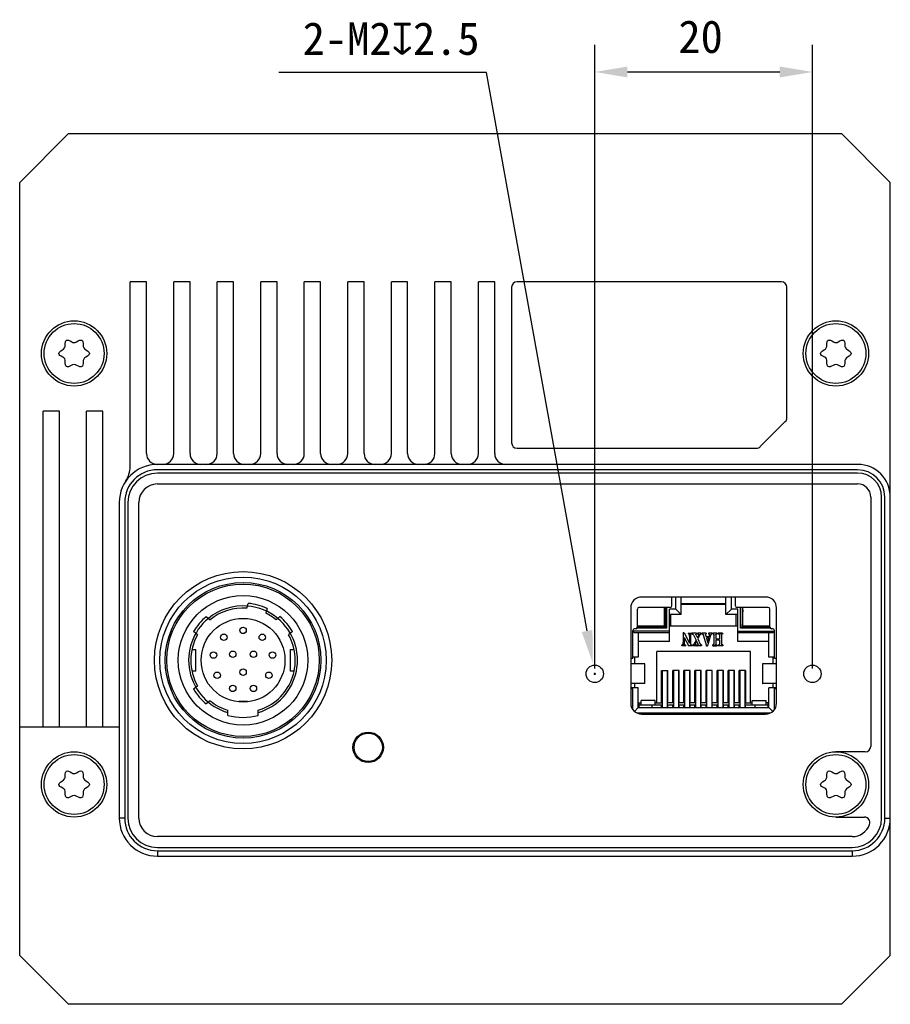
# Model space of a CAD drawing. Header units: millimetres. Extents: x 0 to 420, y 0 to 297.
# Tile 4 of 6: x 279 to 359, y 148 to 238. Entities that reach past the tile are written whole.
import ezdxf

# ---------------------------------------------------------------- set-up
doc = ezdxf.new("R2010")
doc.units = ezdxf.units.MM
doc.header["$LTSCALE"] = 23.1
doc.header["$PDMODE"] = 3
doc.header["$PDSIZE"] = 8
doc.layers.get('0').update_dxf_attribs({"linetype": 'CONTINUOUS'})
doc.layers.get('Defpoints').update_dxf_attribs({"linetype": 'CONTINUOUS'})
doc.layers.add('00_COMPONENTS', color=7, linetype='CONTINUOUS')
doc.layers.add('51__DRAFT_DIMS', color=7, linetype='CONTINUOUS')
doc.styles.get("Standard").update_dxf_attribs({"font": 'simfang.ttf'})
doc.dimstyles.new('DIMSTYLE_2', dxfattribs={"dimtxt": 3, "dimasz": 3, "dimexe": 2.5, "dimexo": 0.5, "dimtad": 1, "dimdsep": 46, "dimtxsty": 'Standard', "dimblk": '_FILLED', "dimblk1": '_FILLED', "dimblk2": '_FILLED', "dimcen": 0.09, "dimclrt": 3, "dimazin": 2, "dimtp": 0.1, "dimtm": 0.1, "dimtfac": 1, "dimtofl": 0, "dimtmove": 0, "dimatfit": 1, "dimldrblk": '_FILLED', "dimfxl": 1, "dimtolj": 1, "dimarcsym": 0})
doc.dimstyles.new('DIMSTYLE_3', dxfattribs={"dimtxt": 3, "dimasz": 3, "dimexe": 2.5, "dimexo": 0.5, "dimgap": 0.75, "dimtad": 1, "dimdsep": 46, "dimtxsty": 'Standard', "dimblk": '_FILLED', "dimblk1": '_FILLED', "dimblk2": '_FILLED', "dimcen": 0.09, "dimclrt": 3, "dimazin": 2, "dimtp": 0.2, "dimtm": 0.2, "dimtfac": 1, "dimtofl": 0, "dimtmove": 0, "dimatfit": 3, "dimldrblk": '_FILLED', "dimfxl": 1, "dimtolj": 1, "dimarcsym": 0})

# ---------------------------------------------------------------- blocks, each defined once
blk = doc.blocks.new('_FILLED')
at = {"color": 0, "linetype": 'ByBlock'}
blk.add_solid([(0, 0), (-1, 0.167), (-1, -0.167)], dxfattribs=at)
blk = doc.blocks.new('*D16')
at = {"layer": '51__DRAFT_DIMS', "color": 0, "lineweight": -2, "transparency": 16777216}
for p, q in [((331.5, 178.763), (331.5, 236.062)), ((351.5, 178.763), (351.5, 236.062)), ((334.5, 233.562), (348.5, 233.562))]:
    blk.add_line(p, q, dxfattribs=at)
at = {"layer": 'Defpoints', "color": 0, "transparency": 16777216}
for p in [(351.5, 233.562), (331.5, 178.263), (351.5, 178.263)]:
    blk.add_point(p, dxfattribs=at)
at = {"layer": '51__DRAFT_DIMS', "color": 0, "lineweight": -2, "transparency": 16777216, "xscale": 3, "yscale": 3, "zscale": 3, "rotation": 180}
blk.add_blockref('_FILLED', (331.5, 233.562), dxfattribs=at)
at = {"layer": '51__DRAFT_DIMS', "color": 0, "lineweight": -2, "transparency": 16777216, "xscale": 3, "yscale": 3, "zscale": 3}
blk.add_blockref('_FILLED', (351.5, 233.562), dxfattribs=at)
at = {"layer": '51__DRAFT_DIMS', "color": 3, "transparency": 16777216, "insert": (341.223, 238.312), "char_height": 3, "attachment_point": 2, "line_spacing_factor": 0.9}
blk.add_mtext('\\A1;{\\C8;20}', dxfattribs=at)
blk = doc.blocks.new('*D17')
at = {"layer": '51__DRAFT_DIMS', "color": 0, "lineweight": -2, "transparency": 16777216}
for p, q in [((321.54, 233.51), (302.455, 233.51)), ((330.79, 182.2), (321.54, 233.51)), ((331.41, 178.263), (331.59, 178.263)), ((331.5, 178.173), (331.5, 178.353))]:
    blk.add_line(p, q, dxfattribs=at)
at = {"layer": 'Defpoints', "color": 0, "transparency": 16777216}
for p in [(331.322, 179.247), (331.677, 177.279)]:
    blk.add_point(p, dxfattribs=at)
at = {"layer": '51__DRAFT_DIMS', "color": 0, "lineweight": -2, "transparency": 16777216, "xscale": 3, "yscale": 3, "zscale": 3, "rotation": 280.2192208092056}
blk.add_blockref('_FILLED', (331.322, 179.247), dxfattribs=at)
at = {"layer": '51__DRAFT_DIMS', "color": 3, "transparency": 16777216, "insert": (320.915, 238.135), "char_height": 3, "attachment_point": 3, "line_spacing_factor": 0.9}
blk.add_mtext('\\A1;{\\C8;2-M2\\fgdt|b0|i0|c134|p2;x\\fFangSong|b0|i0|c134|p49;2.5}', dxfattribs=at)

msp = doc.modelspace()

# ---------------------------------------------------------------- linework, layer by layer
at = {"layer": '00_COMPONENTS', "color": 7}
for p, q in [((278.655, 223.398), (283.155, 227.898)), ((283.155, 227.898), (354.155, 227.898)), ((354.155, 227.898), (358.655, 223.398)), ((278.655, 152.398), (278.655, 223.398)), ((358.655, 152.398), (358.655, 223.398)), ((288.805, 197.325), (288.805, 214.288)), ((290.305, 214.288), (288.805, 214.288)), ((290.305, 198.508), (290.305, 214.288)), ((292.805, 198.508), (292.805, 214.288)), ((294.305, 214.288), (292.805, 214.288)), ((294.305, 198.508), (294.305, 214.288)), ((296.805, 198.508), (296.805, 214.288)), ((298.305, 214.288), (296.805, 214.288)), ((298.305, 198.508), (298.305, 214.288)), ((300.805, 198.508), (300.805, 214.288)), ((302.305, 214.288), (300.805, 214.288)), ((302.305, 198.508), (302.305, 214.288)), ((304.805, 198.508), (304.805, 214.288)), ((306.305, 214.288), (304.805, 214.288)), ((306.305, 198.508), (306.305, 214.288)), ((308.805, 198.508), (308.805, 214.288)), ((310.305, 214.288), (308.805, 214.288)), ((310.305, 198.508), (310.305, 214.288)), ((312.805, 198.508), (312.805, 214.288)), ((314.305, 214.288), (312.805, 214.288)), ((314.305, 198.508), (314.305, 214.288)), ((316.805, 198.508), (316.805, 214.288)), ((318.305, 214.288), (316.805, 214.288)), ((318.305, 198.508), (318.305, 214.288)), ((320.805, 198.508), (320.805, 214.288)), ((322.305, 214.288), (320.805, 214.288)), ((322.305, 198.508), (322.305, 214.288)), ((323.855, 213.788), (323.855, 199.488)), ((348.655, 214.288), (324.355, 214.288)), ((349.155, 201.795), (349.155, 213.788)), ((280.805, 173.398), (280.805, 202.398)), ((282.305, 202.398), (280.805, 202.398)), ((282.305, 173.398), (282.305, 202.398)), ((284.805, 173.398), (284.805, 202.398)), ((286.305, 202.398), (284.805, 202.398)), ((286.305, 173.398), (286.305, 202.398)), ((349.008, 201.442), (346.701, 199.135)), ((324.355, 198.988), (346.348, 198.988)), ((355.655, 197.508), (291.305, 197.508)), ((355.655, 197.008), (291.305, 197.008)), ((355.655, 196.708), (291.305, 196.708)), ((291.305, 195.708), (355.655, 195.708)), ((356.855, 194.508), (356.855, 171.598)), ((357.855, 165.008), (357.855, 194.508)), ((358.155, 165.008), (358.155, 194.508)), ((287.805, 194.008), (287.805, 165.008)), ((288.305, 194.008), (288.305, 165.008)), ((288.605, 194.008), (288.605, 165.008)), ((289.605, 165.008), (289.605, 194.008)), ((299.531, 184.295), (299.649, 184.737)), ((347.2, 185.313), (335.8, 185.313)), ((338.57, 184.508), (338.57, 185.313)), ((338.95, 184.208), (338.95, 185.308)), ((339.45, 183.708), (339.45, 185.308)), ((339.45, 184.728), (343.55, 184.728)), ((343.55, 184.638), (339.45, 184.638)), ((343.55, 183.708), (343.55, 185.308)), ((344.05, 184.208), (344.05, 185.308)), ((344.43, 184.508), (344.43, 185.313)), ((301.388, 184.271), (301.27, 183.83)), ((334.8, 184.313), (334.8, 175.563)), ((335.41, 182.551), (335.41, 184.208)), ((338.42, 184.358), (335.56, 184.358)), ((337.91, 182.658), (337.91, 184.358)), ((337.91, 183.949), (337.941, 184.358)), ((337.96, 184.358), (337.96, 182.608)), ((338.11, 182.458), (338.11, 184.358)), ((338.35, 181.238), (338.35, 184.208)), ((338.95, 184.208), (338.35, 184.208)), ((339.45, 183.708), (338.35, 183.708)), ((338.5, 182.628), (338.5, 183.708)), ((339.45, 183.708), (338.95, 184.208)), ((343.55, 183.708), (344.05, 184.208)), ((344.65, 183.708), (343.55, 183.708)), ((344.65, 184.208), (344.05, 184.208)), ((344.5, 182.628), (344.5, 183.708)), ((347.44, 184.358), (344.58, 184.358)), ((344.65, 181.238), (344.65, 184.208)), ((344.89, 182.458), (344.89, 184.358)), ((345.04, 184.358), (345.04, 182.608)), ((345.059, 184.358), (345.09, 183.949)), ((345.09, 182.658), (345.09, 184.358)), ((347.59, 182.551), (347.59, 184.208)), ((348.2, 175.563), (348.2, 184.313)), ((295.796, 183.522), (296.147, 183.228)), ((302.213, 183.228), (302.564, 183.522)), ((337.91, 183.267), (337.956, 182.662)), ((345.044, 182.662), (345.09, 183.267)), ((294.99, 181.849), (294.639, 182.144)), ((303.721, 182.144), (303.37, 181.849)), ((335, 179.683), (335, 182.251)), ((335, 182.178), (335.15, 182.028)), ((338.35, 182.178), (335, 182.178)), ((335.26, 182.401), (335.15, 182.401)), ((338.35, 182.028), (335.15, 182.028)), ((338.11, 182.458), (335.376, 182.458)), ((335.41, 182.658), (337.91, 182.658)), ((335.41, 182.608), (337.96, 182.608)), ((335.5, 182.028), (335.5, 179.788)), ((335.825, 182.658), (335.86, 182.608)), ((335.86, 182.608), (335.86, 182.658)), ((336.894, 182.658), (336.86, 182.608)), ((336.86, 182.658), (336.86, 182.608)), ((337.96, 182.608), (338.11, 182.458)), ((344.65, 182.628), (338.35, 182.628)), ((339.636, 182.012), (339.636, 181.129)), ((339.702, 182.03), (339.652, 182.03)), ((339.702, 182.03), (340.213, 181.095)), ((340.091, 181.983), (340.1, 182.008)), ((340.406, 181.984), (340.091, 181.983)), ((340.091, 181.983), (340.091, 181.941)), ((340.101, 181.929), (340.091, 181.941)), ((340.1, 182.008), (340.397, 182.008)), ((340.146, 181.91), (340.101, 181.929)), ((340.41, 181.926), (340.353, 181.91)), ((340.397, 182.008), (340.406, 181.984)), ((340.406, 181.984), (340.41, 181.926)), ((340.455, 182.008), (340.457, 181.947)), ((340.855, 182.008), (340.455, 182.008)), ((340.457, 181.947), (340.46, 181.921)), ((340.471, 181.935), (340.457, 181.947)), ((340.855, 181.924), (340.8, 181.915)), ((340.855, 182.008), (340.855, 181.924)), ((340.93, 182.008), (340.93, 181.925)), ((341.28, 182.008), (340.93, 182.008)), ((341.171, 181.849), (341.179, 181.861)), ((341.179, 181.861), (341.171, 181.849)), ((341.364, 181.986), (341.364, 181.923)), ((341.726, 182.008), (341.382, 182.008)), ((341.668, 181.842), (341.722, 181.659)), ((341.746, 181.925), (341.685, 181.913)), ((341.746, 181.984), (341.746, 181.925)), ((341.934, 181.998), (341.934, 181.93)), ((342.016, 181.898), (341.934, 181.93)), ((342.256, 182.008), (341.962, 182.008)), ((342.256, 181.929), (342.214, 181.906)), ((342.256, 182.008), (342.256, 181.929)), ((342.33, 182.008), (342.33, 181.923)), ((342.739, 182.008), (342.33, 182.008)), ((342.395, 181.918), (342.33, 181.923)), ((342.437, 181.861), (342.438, 181.844)), ((342.438, 181.844), (342.437, 181.861)), ((342.438, 181.844), (342.439, 181.805)), ((342.439, 181.805), (342.438, 181.844)), ((342.63, 181.85), (342.63, 181.806)), ((342.721, 181.922), (342.68, 181.919)), ((342.739, 182.008), (342.739, 181.94)), ((342.842, 182.008), (342.842, 181.94)), ((343.237, 182.008), (342.842, 182.008)), ((342.842, 182.008), (343.246, 181.989)), ((342.901, 181.919), (342.86, 181.922)), ((342.95, 181.85), (342.951, 181.806)), ((343.142, 181.85), (343.142, 180.988)), ((343.251, 181.923), (343.186, 181.918)), ((343.246, 181.989), (343.237, 182.008)), ((343.246, 181.989), (343.251, 181.923)), ((344.65, 182.178), (348, 182.178)), ((347.85, 182.028), (344.65, 182.028)), ((345.04, 182.608), (344.89, 182.458)), ((347.623, 182.458), (344.89, 182.458)), ((345.04, 182.608), (347.59, 182.608)), ((345.09, 182.658), (347.59, 182.658)), ((346.105, 182.658), (346.14, 182.608)), ((346.14, 182.608), (346.14, 182.658)), ((347.14, 182.608), (347.174, 182.658)), ((347.14, 182.658), (347.14, 182.608)), ((347.5, 179.788), (347.5, 182.028)), ((347.85, 182.401), (347.74, 182.401)), ((347.85, 182.028), (348, 182.178)), ((348, 179.683), (348, 182.251)), ((338.35, 181.238), (335.5, 181.238)), ((339.708, 181.594), (339.708, 181.128)), ((339.708, 181.594), (340.103, 180.866)), ((339.709, 181.081), (339.708, 181.112)), ((339.709, 181.066), (339.709, 181.081)), ((339.71, 181.05), (339.709, 181.066)), ((339.709, 181.066), (339.71, 181.05)), ((340.213, 181.721), (340.213, 181.095)), ((340.285, 181.692), (340.285, 181)), ((340.572, 181.836), (340.807, 181.342)), ((340.807, 181.342), (340.612, 180.987)), ((340.848, 181.258), (340.752, 181.072)), ((340.804, 181.816), (340.926, 181.562)), ((340.848, 181.258), (340.977, 180.989)), ((341.03, 181.76), (340.926, 181.562)), ((341.136, 181.792), (340.964, 181.477)), ((340.964, 181.477), (341.195, 181.001)), ((341.22, 180.954), (341.213, 180.967)), ((341.466, 181.834), (341.757, 180.835)), ((342.019, 181.659), (341.722, 181.659)), ((341.753, 181.552), (341.871, 181.134)), ((341.99, 181.552), (341.753, 181.552)), ((342.098, 181.678), (341.843, 180.825)), ((341.99, 181.552), (341.871, 181.134)), ((342.042, 181.743), (342.019, 181.659)), ((342.439, 181.034), (342.438, 180.996)), ((342.438, 180.996), (342.439, 181.034)), ((342.439, 181.805), (342.439, 181.034)), ((342.63, 181.806), (342.63, 181.454)), ((342.951, 181.454), (342.63, 181.454)), ((342.63, 181.346), (342.63, 181.032)), ((342.951, 181.346), (342.63, 181.346)), ((342.63, 181.032), (342.63, 180.988)), ((342.951, 181.032), (342.95, 180.988)), ((342.951, 181.806), (342.951, 181.454)), ((342.951, 181.346), (342.951, 181.032)), ((347.5, 181.238), (344.65, 181.238)), ((294.487, 180.508), (294.83, 180.508)), ((294.83, 178.508), (294.83, 180.508)), ((303.53, 178.508), (303.53, 180.508)), ((303.53, 180.508), (303.873, 180.508)), ((337.2, 175.608), (337.2, 180.308)), ((345.8, 180.308), (337.2, 180.308)), ((339.51, 180.914), (339.51, 180.853)), ((339.817, 180.83), (339.526, 180.83)), ((339.556, 180.926), (339.534, 180.921)), ((339.534, 180.921), (339.556, 180.926)), ((340.112, 180.85), (340.103, 180.866)), ((340.154, 180.83), (340.407, 180.854)), ((340.399, 180.83), (340.154, 180.83)), ((340.407, 180.854), (340.399, 180.83)), ((340.407, 180.899), (340.407, 180.854)), ((340.498, 180.91), (340.491, 180.83)), ((340.807, 180.83), (340.491, 180.83)), ((340.834, 180.888), (340.825, 180.914)), ((340.834, 180.888), (340.837, 180.839)), ((340.909, 180.888), (340.907, 180.83)), ((340.907, 180.83), (341.291, 180.856)), ((341.285, 180.83), (340.907, 180.83)), ((340.96, 180.917), (340.909, 180.888)), ((340.909, 180.888), (340.913, 180.916)), ((340.913, 180.916), (340.96, 180.917)), ((341.273, 180.919), (341.258, 180.92)), ((341.258, 180.92), (341.273, 180.919)), ((341.291, 180.856), (341.285, 180.83)), ((341.294, 180.915), (341.291, 180.856)), ((341.83, 180.814), (341.771, 180.809)), ((341.843, 180.825), (341.83, 180.814)), ((342.395, 180.92), (342.33, 180.915)), ((342.33, 180.915), (342.335, 180.85)), ((342.335, 180.85), (342.343, 180.83)), ((342.739, 180.83), (342.335, 180.85)), ((342.343, 180.83), (342.739, 180.83)), ((342.719, 180.911), (342.68, 180.919)), ((342.731, 180.902), (342.719, 180.911)), ((342.731, 180.902), (342.739, 180.83)), ((342.85, 180.902), (342.842, 180.83)), ((343.251, 180.849), (342.842, 180.83)), ((342.862, 180.911), (342.85, 180.902)), ((342.901, 180.919), (342.862, 180.911)), ((343.251, 180.915), (343.186, 180.92)), ((343.251, 180.915), (343.251, 180.849)), ((345.8, 175.608), (345.8, 180.308)), ((335, 179.683), (334.869, 179.683)), ((336.1, 179.183), (334.869, 179.183)), ((335.5, 179.788), (335, 179.788)), ((335.15, 179.788), (335.15, 179.183)), ((336.1, 177.383), (336.1, 179.183)), ((346.9, 179.183), (346.9, 177.383)), ((348.13, 179.183), (346.9, 179.183)), ((348, 179.788), (347.5, 179.788)), ((347.85, 179.788), (347.85, 179.183)), ((348.13, 179.683), (348, 179.683)), ((294.83, 178.508), (294.487, 178.508)), ((303.874, 178.508), (303.53, 178.508)), ((337.64, 175.608), (337.64, 178.558)), ((337.64, 178.558), (338.22, 178.558)), ((337.7, 178.558), (337.7, 175.158)), ((338.16, 178.558), (338.16, 175.158)), ((338.22, 175.608), (338.22, 178.558)), ((338.66, 175.608), (338.66, 178.558)), ((339.24, 178.558), (338.66, 178.558)), ((338.72, 178.558), (338.72, 175.158)), ((339.18, 178.558), (339.18, 175.158)), ((339.24, 175.608), (339.24, 178.558)), ((339.68, 175.608), (339.68, 178.558)), ((340.26, 178.558), (339.68, 178.558)), ((339.74, 178.558), (339.74, 175.158)), ((340.2, 178.558), (340.2, 175.158)), ((340.26, 175.608), (340.26, 178.558)), ((340.7, 175.608), (340.7, 178.558)), ((341.28, 178.558), (340.7, 178.558)), ((340.76, 178.558), (340.76, 175.158)), ((341.22, 178.558), (341.22, 175.158)), ((341.28, 175.608), (341.28, 178.558)), ((341.72, 175.608), (341.72, 178.558)), ((342.3, 178.558), (341.72, 178.558)), ((341.78, 178.558), (341.78, 175.158)), ((342.24, 178.558), (342.24, 175.158)), ((342.3, 175.608), (342.3, 178.558)), ((342.74, 175.608), (342.74, 178.558)), ((343.32, 178.558), (342.74, 178.558)), ((342.8, 178.558), (342.8, 175.158)), ((343.26, 178.558), (343.26, 175.158)), ((343.32, 175.608), (343.32, 178.558)), ((343.76, 175.608), (343.76, 178.558)), ((344.34, 178.558), (343.76, 178.558)), ((343.82, 178.558), (343.82, 175.158)), ((344.28, 178.558), (344.28, 175.158)), ((344.34, 175.608), (344.34, 178.558)), ((344.78, 175.608), (344.78, 178.558)), ((345.36, 178.558), (344.78, 178.558)), ((344.84, 178.558), (344.84, 175.158)), ((345.3, 178.558), (345.3, 175.158)), ((345.36, 178.558), (345.36, 175.608)), ((336.1, 177.383), (334.869, 177.383)), ((335.15, 177.383), (335.15, 176.988)), ((348.13, 177.383), (346.9, 177.383)), ((347.85, 177.383), (347.85, 176.988)), ((294.639, 176.873), (294.99, 177.167)), ((335.5, 176.988), (334.8, 176.988)), ((335, 176.883), (334.869, 176.883)), ((335, 174.965), (335, 176.988)), ((335.5, 175.158), (335.5, 176.988)), ((337.7, 177.188), (337.64, 177.188)), ((345.36, 177.188), (345.3, 177.188)), ((347.5, 175.158), (347.5, 176.988)), ((348.2, 176.988), (347.5, 176.988)), ((348, 174.964), (348, 176.988)), ((348.13, 176.883), (348, 176.883)), ((296.147, 175.788), (295.796, 175.494)), ((298.78, 175.708), (298.78, 175.679)), ((299.58, 175.708), (298.78, 175.708)), ((299.58, 175.679), (299.58, 175.708)), ((335.5, 175.608), (335.75, 175.608)), ((335.575, 175.158), (335.575, 175.608)), ((335.75, 175.418), (335.75, 175.818)), ((337.05, 175.818), (335.75, 175.818)), ((337.05, 175.418), (337.05, 175.818)), ((337.05, 175.608), (337.64, 175.608)), ((338.66, 175.608), (338.22, 175.608)), ((339.68, 175.608), (339.24, 175.608)), ((340.7, 175.608), (340.26, 175.608)), ((341.72, 175.608), (341.28, 175.608)), ((342.74, 175.608), (342.3, 175.608)), ((343.76, 175.608), (343.32, 175.608)), ((344.78, 175.608), (344.34, 175.608)), ((345.36, 175.608), (345.95, 175.608)), ((345.95, 175.418), (345.95, 175.818)), ((345.95, 175.818), (347.25, 175.818)), ((347.25, 175.418), (347.25, 175.818)), ((347.5, 175.608), (347.25, 175.608)), ((347.425, 175.158), (347.425, 175.608)), ((297.78, 174.448), (297.78, 174.917)), ((300.58, 174.448), (300.58, 174.917)), ((335.5, 175.158), (335.148, 174.806)), ((347.623, 174.658), (335.377, 174.658)), ((335.5, 175.158), (347.5, 175.158)), ((335.575, 175.418), (337.7, 175.418)), ((336.775, 175.158), (336.775, 175.418)), ((337.64, 175.158), (337.64, 175.418)), ((338.16, 175.418), (338.72, 175.418)), ((338.22, 175.158), (338.22, 175.418)), ((338.66, 175.158), (338.66, 175.418)), ((339.18, 175.418), (339.74, 175.418)), ((339.24, 175.158), (339.24, 175.418)), ((339.68, 175.158), (339.68, 175.418)), ((340.2, 175.418), (340.76, 175.418)), ((340.26, 175.158), (340.26, 175.418)), ((340.7, 175.158), (340.7, 175.418)), ((341.22, 175.418), (341.78, 175.418)), ((341.28, 175.158), (341.28, 175.418)), ((341.72, 175.158), (341.72, 175.418)), ((342.24, 175.418), (342.8, 175.418)), ((342.3, 175.158), (342.3, 175.418)), ((342.74, 175.158), (342.74, 175.418)), ((343.26, 175.418), (343.82, 175.418)), ((343.32, 175.158), (343.32, 175.418)), ((343.76, 175.158), (343.76, 175.418)), ((344.28, 175.418), (344.84, 175.418)), ((344.34, 175.158), (344.34, 175.418)), ((344.78, 175.158), (344.78, 175.418)), ((345.3, 175.418), (347.425, 175.418)), ((345.36, 175.158), (345.36, 175.418)), ((346.225, 175.158), (346.225, 175.418)), ((347.5, 175.158), (347.852, 174.806)), ((347.445, 174.595), (335.555, 174.595)), ((335.8, 174.563), (347.2, 174.563)), ((278.655, 173.398), (287.805, 173.398)), ((356.355, 171.098), (353.655, 171.098)), ((353.655, 165.098), (356.283, 165.098)), ((355.155, 163.308), (291.305, 163.308)), ((291.305, 162.308), (355.155, 162.308)), ((291.305, 162.008), (355.155, 162.008)), ((291.305, 161.508), (355.155, 161.508)), ((283.155, 147.898), (278.655, 152.398)), ((358.655, 152.398), (354.155, 147.898)), ((354.155, 147.898), (283.155, 147.898))]:
    msp.add_line(p, q, dxfattribs=at)
at = {"layer": '00_COMPONENTS', "color": 4}
for p, q in [((288.305, 165.008), (287.805, 165.008)), ((358.155, 165.008), (358.655, 165.008)), ((291.305, 162.008), (291.305, 161.508)), ((355.155, 162.008), (355.155, 161.508))]:
    msp.add_line(p, q, dxfattribs=at)
at = {"layer": '00_COMPONENTS', "color": 7}
for centre, radius in [((283.655, 207.698), 3), ((283.655, 207.698), 2.75), ((353.655, 207.698), 3), ((353.655, 207.698), 2.75), ((299.18, 179.508), 8.15), ((299.18, 179.508), 7.65), ((299.18, 179.508), 7.15), ((299.18, 179.508), 7), ((299.18, 179.508), 5.95), ((299.18, 179.508), 3.85), ((297.41, 181.618), 0.3), ((299.18, 182.258), 0.3), ((300.95, 181.618), 0.3), ((296.47, 179.988), 0.3), ((298.23, 180.058), 0.3), ((300.13, 180.058), 0.3), ((301.89, 179.988), 0.3), ((296.8, 178.128), 0.3), ((299.18, 178.408), 0.3), ((301.56, 178.128), 0.3), ((331.5, 178.263), 0.8), ((351.5, 178.263), 0.8), ((298.23, 176.928), 0.3), ((300.13, 176.928), 0.3), ((310.68, 171.508), 1.4), ((310.68, 171.508), 1.3), ((283.655, 168.098), 3), ((353.655, 168.098), 3), ((283.655, 168.098), 2.75), ((353.655, 168.098), 2.75)]:
    msp.add_circle(centre, radius, dxfattribs=at)
for centre, radius, start, end in [((324.355, 213.788), 0.5, 90, 180), ((348.655, 213.788), 0.5, 0, 90), ((282.372, 208.439), 0.462, 296.76577, 3.23423), ((283.655, 209.071), 0.372, 235.30431, 304.69569), ((284.964, 208.454), 0.488, 177.1925, 242.8075), ((352.372, 208.439), 0.462, 296.76577, 3.23423), ((353.655, 209.071), 0.372, 235.30431, 304.69569), ((354.964, 208.454), 0.488, 177.1925, 242.8075), ((282.466, 207.012), 0.372, 355.30431, 64.69569), ((284.938, 206.958), 0.462, 116.76577, 183.23423), ((352.466, 207.012), 0.372, 355.30431, 64.69569), ((354.938, 206.958), 0.462, 116.76577, 183.23423), ((283.655, 206.186), 0.488, 57.1925, 122.8075), ((353.655, 206.186), 0.488, 57.1925, 122.8075), ((348.655, 201.795), 0.5, 315, 360), ((324.355, 199.488), 0.5, 180, 270), ((346.348, 199.488), 0.5, 270, 315), ((291.305, 198.508), 1, 180, 270), ((291.805, 198.508), 1, 270, 360), ((295.305, 198.508), 1, 180, 270), ((295.805, 198.508), 1, 270, 360), ((299.305, 198.508), 1, 180, 270), ((299.805, 198.508), 1, 270, 360), ((303.305, 198.508), 1, 180, 270), ((303.805, 198.508), 1, 270, 360), ((307.305, 198.508), 1, 180, 270), ((307.805, 198.508), 1, 270, 360), ((311.305, 198.508), 1, 180, 270), ((311.805, 198.508), 1, 270, 360), ((315.305, 198.508), 1, 180, 270), ((315.805, 198.508), 1, 270, 360), ((319.305, 198.508), 1, 180, 270), ((319.805, 198.508), 1, 270, 360), ((323.305, 198.508), 1, 180, 270), ((291.305, 194.008), 3.5, 90, 180), ((286.305, 197.325), 2.5, 326.44269, 360), ((355.655, 194.508), 3, 0, 90), ((291.305, 194.008), 3, 90, 180), ((291.305, 194.008), 2.7, 90, 180), ((355.655, 194.508), 2.5, 0, 90), ((355.655, 194.508), 2.2, 0, 90), ((291.305, 194.008), 1.7, 90, 180), ((355.655, 194.508), 1.2, 0, 90), ((299.18, 179.508), 5.25, 65.12911, 84.87089), ((335.8, 184.313), 1, 90, 180), ((347.2, 184.313), 1, 0, 90), ((299.18, 179.508), 5, 85.36976, 129.63024), ((299.18, 179.508), 4.8, 85.80692, 129.19308), ((299.18, 179.508), 5, 50.36976, 85.35902), ((299.18, 179.508), 4.8, 50.80692, 64.19308), ((335.56, 184.208), 0.15, 90, 180), ((338.42, 184.508), 0.15, 270, 360), ((344.58, 184.508), 0.15, 180, 270), ((347.44, 184.208), 0.15, 0, 90), ((299.18, 179.508), 5, 129.6416, 253.7398), ((299.18, 179.508), 5.25, 130.12911, 149.87089), ((299.18, 179.508), 5, 286.2602, 50.35839), ((299.18, 179.508), 5.25, 30.12911, 49.87089), ((299.18, 179.508), 4.8, 150.80692, 209.19308), ((299.18, 179.508), 4.8, 286.95776, 29.19308), ((335.15, 182.251), 0.15, 90, 180), ((335.26, 182.551), 0.15, 270, 360), ((340.127, 181.846), 0.0669, 63.25283, 73.41243), ((340.381, 181.839), 0.0762, 111.67363, 121.62379), ((340.447, 181.792), 0.13, 61.42125, 70.85904), ((340.444, 181.787), 0.135, 49.89892, 61.40176), ((340.443, 181.786), 0.138, 42.89021, 49.9104), ((340.438, 181.781), 0.144, 36.17991, 42.83718), ((340.428, 181.774), 0.157, 29.9217, 36.18178), ((340.417, 181.768), 0.169, 23.89121, 29.92873), ((340.921, 181.682), 0.243, 84.24119, 88.06448), ((340.924, 181.689), 0.236, 84.68972, 88.67083), ((340.985, 181.846), 0.0666, 6.91054, 16.93198), ((341.302, 181.788), 0.142, 115.37513, 122.79402), ((341.301, 181.792), 0.138, 107.81682, 115.39501), ((341.341, 181.81), 0.126, 27.08371, 34.01883), ((341.757, 181.881), 0.0956, 181.76273, 191.12712), ((342.366, 181.723), 0.238, 135.93678, 142.17009), ((342.364, 181.725), 0.235, 129.71657, 135.94852), ((342.293, 181.852), 0.145, 3.72061, 20.10094), ((347.74, 182.551), 0.15, 180, 270), ((347.85, 182.251), 0.15, 0, 90), ((339.528, 181.013), 0.0913, 298.03585, 308.18975), ((339.356, 181.076), 0.275, 345.12652, 348.90676), ((339.387, 181.071), 0.245, 344.53654, 348.79331), ((338.929, 181.128), 0.706, 354.4383, 355.66297), ((338.787, 181.14), 0.849, 355.56137, 357.98103), ((338.915, 181.135), 0.721, 358.01611, 359.49232), ((340.713, 181.127), 1.005, 179.9636, 180.86893), ((340.705, 181.127), 0.997, 179.96136, 180.87382), ((341.429, 181.137), 1.722, 180.81044, 182.36068), ((340.04, 181.073), 0.331, 183.95882, 186.53708), ((340.039, 181.073), 0.33, 183.9606, 186.5477), ((340.008, 181.07), 0.299, 186.68425, 192.29695), ((339.998, 181.069), 0.289, 186.64573, 189.55478), ((340.031, 181.075), 0.322, 189.59946, 194.74983), ((340.04, 181.077), 0.331, 192.2467, 194.72679), ((339.871, 181.044), 0.16, 198.75284, 206.22162), ((339.949, 181.774), 0.26, 9.44602, 12.68263), ((339.753, 181.748), 0.459, 4.79163, 6.72819), ((339.423, 181.721), 0.79, 3.63647, 4.78936), ((339.093, 181.698), 1.12, 2.89194, 3.71903), ((339.273, 181.707), 0.941, 1.87472, 2.89271), ((339.341, 181.71), 0.872, 0.71401, 2.93136), ((339.404, 181.711), 0.809, 0.66815, 1.87501), ((341.205, 181.693), 0.92, 177.6587, 178.83069), ((341.192, 181.693), 0.907, 177.65105, 180.05608), ((341.176, 181.693), 0.891, 178.83075, 180.06865), ((340.421, 181.064), 0.15, 205.14867, 211.32087), ((341.144, 181.696), 0.859, 175.33278, 177.74131), ((340.847, 181.72), 0.561, 173.51705, 175.29471), ((340.431, 181.07), 0.161, 211.31657, 217.14415), ((340.439, 181.076), 0.171, 217.19699, 222.84701), ((340.448, 181.084), 0.184, 222.89078, 228.28286), ((340.466, 181.105), 0.211, 228.34168, 233.2414), ((340.466, 181.104), 0.211, 228.29118, 233.20692), ((340.487, 181.134), 0.247, 233.24284, 237.54315), ((340.519, 181.042), 0.108, 320.54513, 329.45772), ((340.79, 180.981), 0.0618, 218.22636, 230.4358), ((340.791, 180.98), 0.0617, 217.81386, 230.03226), ((340.981, 180.951), 0.259, 152.22999, 156.62874), ((341.545, 181.577), 0.462, 149.41936, 152.27244), ((341.637, 181.21), 0.489, 205.32832, 211.5702), ((341.66, 181.85), 0.397, 344.45165, 347.03603), ((341.815, 181.823), 0.24, 351.11772, 359.19901), ((341.816, 181.823), 0.239, 355.22281, 359.23889), ((342.996, 181.423), 0.933, 162.13493, 164.11468), ((343.391, 181.296), 1.348, 160.80491, 162.13664), ((344.376, 180.953), 2.391, 160.07763, 160.8077), ((339.734, 180.086), 0.858, 103.42675, 105.13034), ((339.729, 180.104), 0.839, 103.40746, 105.14987), ((338.88, 180.872), 0.953, 358.84132, 0.81147), ((339.115, 180.871), 0.719, 358.51933, 1.13347), ((340.523, 181.197), 0.32, 245.2052, 248.85774), ((340.521, 181.193), 0.315, 245.25856, 248.9405), ((340.557, 180.792), 0.134, 99.98482, 108.05117), ((340.557, 180.793), 0.133, 99.96215, 108.07455), ((340.372, 180.739), 0.485, 17.91094, 21.16718), ((334.869, 179.433), 0.25, 90, 106.19925), ((334.869, 179.433), 0.25, 253.79773, 270), ((348.13, 179.433), 0.25, 73.64933, 90), ((348.13, 179.433), 0.25, 270, 286.34761), ((334.869, 177.133), 0.25, 90, 106.19925), ((348.13, 177.133), 0.25, 73.64933, 90), ((299.18, 179.508), 5.25, 210.12911, 229.87089), ((334.869, 177.133), 0.25, 253.79773, 270), ((348.13, 177.133), 0.25, 270, 286.34761), ((299.18, 179.508), 4.8, 230.80692, 253.04224), ((335.8, 175.563), 1, 180, 270), ((347.2, 175.563), 1, 270, 360), ((299.18, 179.508), 5.25, 254.53399, 285.46601), ((356.355, 171.598), 0.5, 270, 360), ((282.372, 168.839), 0.462, 296.76577, 3.23423), ((283.655, 169.471), 0.372, 235.30431, 304.69569), ((284.964, 168.854), 0.488, 177.1925, 242.8075), ((352.372, 168.839), 0.462, 296.76577, 3.23423), ((353.655, 169.471), 0.372, 235.30431, 304.69569), ((354.964, 168.854), 0.488, 177.1925, 242.8075), ((282.466, 167.412), 0.372, 355.30431, 64.69569), ((284.938, 167.358), 0.462, 116.76577, 183.23423), ((352.466, 167.412), 0.372, 355.30431, 64.69569), ((354.938, 167.358), 0.462, 116.76577, 183.23423), ((283.655, 166.586), 0.488, 57.1925, 122.8075), ((353.655, 166.586), 0.488, 57.1925, 122.8075), ((291.305, 165.008), 3.5, 180, 270), ((291.305, 165.008), 3, 180, 270), ((291.305, 165.008), 2.7, 180, 270), ((291.305, 165.008), 1.7, 180, 270), ((355.155, 165.008), 3.5, 270, 360), ((355.155, 165.008), 3, 270, 360), ((355.155, 165.008), 2.7, 270, 360), ((356.283, 164.598), 0.5, 340.02155, 90), ((355.155, 165.008), 1.7, 270, 340.02155)]:
    msp.add_arc(centre, radius, start, end, dxfattribs=at)
for points, knots in [([(282.833, 208.465), (282.82, 208.707), (282.903, 209.015), (283.219, 208.921), (283.443, 208.765)], [0, 0, 0, 0, 0.483833, 1, 1, 1, 1]), ([(283.867, 208.765), (284.091, 208.921), (284.404, 209.014), (284.489, 208.713), (284.477, 208.478)], [0, 0, 0, 0, 0.520767, 1, 1, 1, 1]), ([(352.833, 208.465), (352.82, 208.707), (352.903, 209.015), (353.219, 208.921), (353.443, 208.765)], [0, 0, 0, 0, 0.483833, 1, 1, 1, 1]), ([(353.867, 208.765), (354.091, 208.921), (354.404, 209.014), (354.489, 208.713), (354.477, 208.478)], [0, 0, 0, 0, 0.520767, 1, 1, 1, 1]), ([(282.625, 207.348), (282.378, 207.465), (282.139, 207.691), (282.363, 207.917), (282.58, 208.026)], [0, 0, 0, 0, 0.516167, 1, 1, 1, 1]), ([(284.741, 208.02), (284.95, 207.913), (285.161, 207.696), (284.947, 207.48), (284.73, 207.37)], [0, 0, 0, 0, 0.495395, 1, 1, 1, 1]), ([(352.625, 207.348), (352.378, 207.465), (352.139, 207.691), (352.363, 207.917), (352.58, 208.026)], [0, 0, 0, 0, 0.516167, 1, 1, 1, 1]), ([(354.741, 208.02), (354.95, 207.913), (355.161, 207.696), (354.947, 207.48), (354.73, 207.37)], [0, 0, 0, 0, 0.495395, 1, 1, 1, 1]), ([(283.391, 206.596), (283.193, 206.469), (282.89, 206.392), (282.815, 206.709), (282.837, 206.981)], [0, 0, 0, 0, 0.479233, 1, 1, 1, 1]), ([(284.476, 206.932), (284.49, 206.689), (284.41, 206.395), (284.117, 206.469), (283.919, 206.596)], [0, 0, 0, 0, 0.504605, 1, 1, 1, 1]), ([(353.391, 206.596), (353.193, 206.469), (352.89, 206.392), (352.815, 206.709), (352.837, 206.981)], [0, 0, 0, 0, 0.479233, 1, 1, 1, 1]), ([(354.476, 206.932), (354.49, 206.689), (354.41, 206.395), (354.117, 206.469), (353.919, 206.596)], [0, 0, 0, 0, 0.504605, 1, 1, 1, 1]), ([(341.28, 182.008), (341.282, 182.007), (341.292, 182.001), (341.294, 181.989), (341.294, 181.981)], [0, 0, 0, 0, 0.254815, 1, 1, 1, 1]), ([(341.364, 181.986), (341.364, 181.992), (341.366, 182.003), (341.377, 182.008), (341.382, 182.008)], [0, 0, 0, 0, 0.506131, 1, 1, 1, 1]), ([(342.739, 181.94), (342.739, 181.936), (342.735, 181.926), (342.726, 181.923), (342.721, 181.922)], [0, 0, 0, 0, 0.496202, 1, 1, 1, 1]), ([(342.86, 181.922), (342.855, 181.923), (342.846, 181.926), (342.842, 181.936), (342.842, 181.94)], [0, 0, 0, 0, 0.502469, 1, 1, 1, 1]), ([(339.526, 180.83), (339.521, 180.83), (339.51, 180.837), (339.509, 180.848), (339.51, 180.853)], [0, 0, 0, 0, 0.490997, 1, 1, 1, 1]), ([(339.817, 180.83), (339.822, 180.831), (339.835, 180.834), (339.836, 180.848), (339.834, 180.853)], [0, 0, 0, 0, 0.510392, 1, 1, 1, 1]), ([(339.834, 180.853), (339.834, 180.848), (339.833, 180.836), (339.822, 180.83), (339.817, 180.83)], [0, 0, 0, 0, 0.507672, 1, 1, 1, 1]), ([(339.834, 180.886), (339.834, 180.894), (339.834, 180.907), (339.825, 180.915), (339.823, 180.916)], [0, 0, 0, 0, 0.746525, 1, 1, 1, 1]), ([(339.823, 180.916), (339.827, 180.913), (339.835, 180.903), (339.835, 180.891), (339.834, 180.886)], [0, 0, 0, 0, 0.498623, 1, 1, 1, 1]), ([(340.799, 180.918), (340.801, 180.918), (340.806, 180.918), (340.813, 180.92), (340.82, 180.92), (340.823, 180.916), (340.825, 180.914)], [0, 0, 0, 0, 0.248956, 0.50415, 0.744563, 1, 1, 1, 1]), ([(336.076, 179.183), (336.073, 179.183), (336.061, 179.182), (336.049, 179.179), (336.04, 179.176)], [0, 0, 0, 0, 0.205443, 1, 1, 1, 1]), ([(346.923, 179.183), (346.926, 179.183), (346.938, 179.182), (346.95, 179.179), (346.959, 179.176)], [0, 0, 0, 0, 0.205443, 1, 1, 1, 1]), ([(336.076, 177.383), (336.073, 177.383), (336.061, 177.384), (336.049, 177.387), (336.04, 177.391)], [0, 0, 0, 0, 0.205443, 1, 1, 1, 1]), ([(346.923, 177.383), (346.926, 177.383), (346.938, 177.384), (346.95, 177.387), (346.959, 177.391)], [0, 0, 0, 0, 0.205443, 1, 1, 1, 1]), ([(282.833, 168.865), (282.82, 169.107), (282.903, 169.415), (283.219, 169.321), (283.443, 169.165)], [0, 0, 0, 0, 0.483833, 1, 1, 1, 1]), ([(283.867, 169.165), (284.091, 169.321), (284.404, 169.414), (284.489, 169.113), (284.477, 168.878)], [0, 0, 0, 0, 0.520767, 1, 1, 1, 1]), ([(352.833, 168.865), (352.82, 169.107), (352.903, 169.415), (353.219, 169.321), (353.443, 169.165)], [0, 0, 0, 0, 0.483833, 1, 1, 1, 1]), ([(353.867, 169.165), (354.091, 169.321), (354.404, 169.414), (354.489, 169.113), (354.477, 168.878)], [0, 0, 0, 0, 0.520767, 1, 1, 1, 1]), ([(282.625, 167.748), (282.378, 167.865), (282.139, 168.091), (282.363, 168.317), (282.58, 168.426)], [0, 0, 0, 0, 0.516167, 1, 1, 1, 1]), ([(284.741, 168.42), (284.95, 168.313), (285.161, 168.096), (284.947, 167.88), (284.73, 167.77)], [0, 0, 0, 0, 0.495395, 1, 1, 1, 1]), ([(352.625, 167.748), (352.378, 167.865), (352.139, 168.091), (352.363, 168.317), (352.58, 168.426)], [0, 0, 0, 0, 0.516167, 1, 1, 1, 1]), ([(354.741, 168.42), (354.95, 168.313), (355.161, 168.096), (354.947, 167.88), (354.73, 167.77)], [0, 0, 0, 0, 0.495395, 1, 1, 1, 1]), ([(283.391, 166.996), (283.193, 166.869), (282.89, 166.792), (282.815, 167.109), (282.837, 167.381)], [0, 0, 0, 0, 0.479233, 1, 1, 1, 1]), ([(353.391, 166.996), (353.193, 166.869), (352.89, 166.792), (352.815, 167.109), (352.837, 167.381)], [0, 0, 0, 0, 0.479233, 1, 1, 1, 1]), ([(284.476, 167.332), (284.49, 167.089), (284.41, 166.795), (284.117, 166.869), (283.919, 166.996)], [0, 0, 0, 0, 0.504605, 1, 1, 1, 1]), ([(354.476, 167.332), (354.49, 167.089), (354.41, 166.795), (354.117, 166.869), (353.919, 166.996)], [0, 0, 0, 0, 0.504605, 1, 1, 1, 1])]:
    msp.add_open_spline(points, degree=3, knots=knots, dxfattribs=at)
for points in [[(339.639, 182.024), (339.636, 182.021), (339.635, 182.016), (339.636, 182.012)], [(339.636, 182.012), (339.635, 182.016), (339.636, 182.021), (339.639, 182.024)], [(339.652, 182.03), (339.647, 182.031), (339.642, 182.028), (339.639, 182.024)], [(339.639, 182.024), (339.642, 182.028), (339.647, 182.031), (339.652, 182.03)], [(340.146, 181.91), (340.157, 181.907), (340.168, 181.901), (340.176, 181.892)], [(340.176, 181.892), (340.171, 181.898), (340.164, 181.903), (340.157, 181.906)], [(340.176, 181.892), (340.182, 181.886), (340.186, 181.879), (340.19, 181.871)], [(340.203, 181.832), (340.198, 181.853), (340.191, 181.876), (340.176, 181.892)], [(340.19, 181.871), (340.194, 181.863), (340.197, 181.854), (340.2, 181.845)], [(340.2, 181.845), (340.204, 181.831), (340.206, 181.817), (340.208, 181.802)], [(340.303, 181.847), (340.296, 181.826), (340.292, 181.805), (340.29, 181.784)], [(340.302, 181.847), (340.304, 181.852), (340.306, 181.857), (340.308, 181.862)], [(340.314, 181.875), (340.309, 181.866), (340.305, 181.857), (340.303, 181.847)], [(340.308, 181.862), (340.311, 181.87), (340.316, 181.879), (340.322, 181.887)], [(340.322, 181.887), (340.319, 181.883), (340.316, 181.879), (340.314, 181.875)], [(340.353, 181.91), (340.341, 181.905), (340.33, 181.897), (340.322, 181.887)], [(340.322, 181.887), (340.327, 181.893), (340.334, 181.899), (340.341, 181.904)], [(340.46, 181.921), (340.47, 181.92), (340.48, 181.918), (340.49, 181.915)], [(340.509, 181.906), (340.496, 181.915), (340.484, 181.925), (340.471, 181.935)], [(340.544, 181.879), (340.534, 181.889), (340.521, 181.897), (340.509, 181.906)], [(340.572, 181.836), (340.566, 181.852), (340.556, 181.867), (340.544, 181.879)], [(340.779, 181.889), (340.779, 181.897), (340.782, 181.907), (340.789, 181.911)], [(340.784, 181.865), (340.781, 181.873), (340.78, 181.881), (340.779, 181.889)], [(340.779, 181.889), (340.78, 181.881), (340.781, 181.873), (340.784, 181.865)], [(340.789, 181.849), (340.787, 181.854), (340.785, 181.859), (340.784, 181.865)], [(340.784, 181.865), (340.785, 181.859), (340.787, 181.854), (340.789, 181.849)], [(340.8, 181.915), (340.795, 181.915), (340.789, 181.912), (340.786, 181.909)], [(340.804, 181.816), (340.799, 181.827), (340.794, 181.838), (340.789, 181.849)], [(340.789, 181.849), (340.794, 181.838), (340.799, 181.827), (340.804, 181.816)], [(340.946, 181.924), (340.961, 181.922), (340.977, 181.92), (340.991, 181.916)], [(340.991, 181.916), (340.976, 181.92), (340.961, 181.922), (340.946, 181.924)], [(340.991, 181.916), (341.009, 181.911), (341.026, 181.901), (341.037, 181.887)], [(341.017, 181.905), (341.009, 181.91), (341, 181.913), (340.991, 181.916)], [(341.037, 181.887), (341.032, 181.894), (341.025, 181.9), (341.017, 181.905)], [(341.03, 181.76), (341.043, 181.785), (341.051, 181.814), (341.051, 181.842)], [(341.037, 181.887), (341.042, 181.88), (341.046, 181.873), (341.048, 181.865)], [(341.051, 181.842), (341.052, 181.857), (341.047, 181.874), (341.037, 181.887)], [(341.051, 181.842), (341.051, 181.823), (341.048, 181.805), (341.042, 181.787)], [(341.051, 181.854), (341.051, 181.85), (341.051, 181.846), (341.051, 181.842)], [(341.136, 181.792), (341.146, 181.812), (341.158, 181.831), (341.171, 181.849)], [(341.171, 181.849), (341.162, 181.837), (341.154, 181.825), (341.147, 181.812)], [(341.225, 181.907), (341.207, 181.895), (341.192, 181.879), (341.179, 181.861)], [(341.179, 181.861), (341.184, 181.868), (341.19, 181.876), (341.196, 181.882)], [(341.196, 181.882), (341.213, 181.901), (341.235, 181.915), (341.258, 181.923)], [(341.258, 181.923), (341.267, 181.925), (341.277, 181.928), (341.284, 181.934)], [(341.284, 181.934), (341.277, 181.928), (341.267, 181.924), (341.258, 181.923)], [(341.284, 181.934), (341.293, 181.941), (341.299, 181.953), (341.298, 181.964)], [(341.298, 181.964), (341.299, 181.953), (341.293, 181.941), (341.284, 181.934)], [(341.298, 181.964), (341.298, 181.97), (341.296, 181.976), (341.294, 181.981)], [(341.41, 181.913), (341.396, 181.92), (341.38, 181.923), (341.364, 181.923)], [(341.396, 181.919), (341.401, 181.917), (341.406, 181.915), (341.41, 181.913)], [(341.41, 181.913), (341.415, 181.91), (341.419, 181.907), (341.423, 181.904)], [(341.446, 181.88), (341.437, 181.893), (341.425, 181.905), (341.41, 181.913)], [(341.423, 181.904), (341.427, 181.901), (341.431, 181.897), (341.435, 181.894)], [(341.435, 181.894), (341.439, 181.889), (341.442, 181.885), (341.446, 181.88)], [(341.466, 181.834), (341.462, 181.85), (341.455, 181.866), (341.446, 181.88)], [(341.453, 181.867), (341.456, 181.862), (341.458, 181.857), (341.46, 181.851)], [(341.46, 181.851), (341.462, 181.846), (341.464, 181.84), (341.466, 181.834)], [(341.662, 181.878), (341.661, 181.884), (341.662, 181.89), (341.664, 181.895)], [(341.664, 181.895), (341.662, 181.89), (341.661, 181.884), (341.662, 181.878)], [(341.668, 181.842), (341.666, 181.849), (341.665, 181.856), (341.663, 181.862)], [(341.663, 181.862), (341.665, 181.856), (341.666, 181.849), (341.668, 181.842)], [(341.664, 181.895), (341.666, 181.9), (341.669, 181.904), (341.672, 181.907)], [(341.672, 181.907), (341.669, 181.904), (341.666, 181.9), (341.664, 181.895)], [(341.672, 181.907), (341.676, 181.91), (341.68, 181.912), (341.685, 181.913)], [(341.685, 181.913), (341.68, 181.912), (341.676, 181.91), (341.672, 181.907)], [(341.738, 182.005), (341.734, 182.008), (341.73, 182.009), (341.726, 182.008)], [(341.737, 182.006), (341.744, 182.002), (341.748, 181.992), (341.746, 181.984)], [(341.934, 181.998), (341.939, 182.007), (341.952, 182.008), (341.962, 182.008)], [(342.016, 181.898), (342.028, 181.894), (342.036, 181.883), (342.042, 181.872)], [(342.032, 181.886), (342.028, 181.892), (342.022, 181.896), (342.016, 181.898)], [(342.042, 181.872), (342.039, 181.877), (342.036, 181.882), (342.032, 181.886)], [(342.042, 181.872), (342.045, 181.867), (342.047, 181.861), (342.049, 181.856)], [(342.055, 181.82), (342.055, 181.838), (342.051, 181.856), (342.042, 181.872)], [(342.178, 181.869), (342.161, 181.847), (342.149, 181.822), (342.138, 181.796)], [(342.152, 181.826), (342.159, 181.841), (342.168, 181.856), (342.178, 181.869)], [(342.395, 181.918), (342.402, 181.918), (342.41, 181.916), (342.416, 181.913)], [(342.416, 181.913), (342.41, 181.916), (342.402, 181.918), (342.395, 181.918)], [(342.416, 181.913), (342.421, 181.91), (342.426, 181.906), (342.429, 181.902)], [(342.429, 181.902), (342.426, 181.906), (342.421, 181.91), (342.416, 181.913)], [(342.429, 181.902), (342.434, 181.889), (342.436, 181.875), (342.437, 181.861)], [(342.63, 181.85), (342.63, 181.858), (342.631, 181.866), (342.632, 181.874)], [(342.632, 181.874), (342.633, 181.879), (342.634, 181.884), (342.635, 181.889)], [(342.635, 181.889), (342.634, 181.884), (342.633, 181.879), (342.632, 181.874)], [(342.635, 181.889), (342.637, 181.895), (342.64, 181.9), (342.644, 181.905)], [(342.644, 181.905), (342.64, 181.9), (342.637, 181.895), (342.635, 181.889)], [(342.68, 181.919), (342.667, 181.919), (342.653, 181.914), (342.644, 181.905)], [(342.938, 181.905), (342.929, 181.914), (342.914, 181.919), (342.901, 181.919)], [(342.938, 181.905), (342.944, 181.897), (342.947, 181.886), (342.948, 181.876)], [(342.948, 181.876), (342.947, 181.886), (342.944, 181.897), (342.938, 181.905)], [(342.948, 181.876), (342.949, 181.868), (342.95, 181.859), (342.95, 181.85)], [(342.95, 181.85), (342.95, 181.859), (342.949, 181.868), (342.948, 181.876)], [(343.142, 181.85), (343.142, 181.868), (343.144, 181.886), (343.152, 181.901)], [(343.143, 181.868), (343.142, 181.863), (343.142, 181.857), (343.142, 181.85)], [(343.152, 181.901), (343.146, 181.891), (343.144, 181.88), (343.143, 181.868)], [(343.152, 181.901), (343.155, 181.906), (343.159, 181.91), (343.164, 181.912)], [(343.164, 181.912), (343.159, 181.91), (343.155, 181.906), (343.152, 181.901)], [(343.164, 181.912), (343.171, 181.916), (343.179, 181.918), (343.186, 181.918)], [(343.186, 181.918), (343.179, 181.918), (343.171, 181.916), (343.164, 181.912)], [(339.556, 180.926), (339.572, 180.93), (339.587, 180.94), (339.598, 180.953)], [(339.598, 180.953), (339.594, 180.949), (339.589, 180.945), (339.585, 180.941)], [(339.598, 180.953), (339.602, 180.959), (339.606, 180.965), (339.609, 180.971)], [(339.607, 180.966), (339.604, 180.962), (339.601, 180.957), (339.598, 180.953)], [(339.615, 180.983), (339.613, 180.977), (339.61, 180.972), (339.607, 180.966)], [(339.609, 180.971), (339.615, 180.982), (339.619, 180.994), (339.622, 181.006)], [(339.622, 181.006), (339.62, 180.998), (339.618, 180.991), (339.615, 180.983)], [(339.632, 181.06), (339.631, 181.047), (339.629, 181.035), (339.627, 181.024)], [(339.627, 181.023), (339.629, 181.035), (339.631, 181.047), (339.632, 181.06)], [(339.636, 181.129), (339.636, 181.106), (339.634, 181.083), (339.632, 181.06)], [(339.72, 180.993), (339.726, 180.974), (339.736, 180.955), (339.75, 180.942)], [(339.75, 180.942), (339.741, 180.951), (339.733, 180.962), (339.728, 180.974)], [(339.75, 180.942), (339.763, 180.931), (339.779, 180.922), (339.796, 180.921)], [(340.212, 181.755), (340.211, 181.776), (340.209, 181.796), (340.206, 181.817)], [(340.285, 181), (340.29, 180.99), (340.296, 180.981), (340.302, 180.972)], [(340.286, 181.73), (340.287, 181.754), (340.288, 181.777), (340.292, 181.8)], [(340.325, 180.947), (340.317, 180.955), (340.309, 180.963), (340.302, 180.972)], [(340.339, 180.936), (340.355, 180.924), (340.371, 180.914), (340.389, 180.906)], [(340.577, 180.949), (340.564, 180.938), (340.55, 180.929), (340.534, 180.925)], [(340.549, 180.93), (340.559, 180.935), (340.568, 180.942), (340.577, 180.949)], [(340.612, 180.987), (340.603, 180.972), (340.59, 180.96), (340.577, 180.949)], [(340.577, 180.949), (340.586, 180.956), (340.595, 180.964), (340.602, 180.973)], [(340.752, 181.072), (340.739, 181.047), (340.729, 181.019), (340.728, 180.991)], [(340.728, 180.991), (340.728, 181.003), (340.73, 181.016), (340.734, 181.027)], [(340.728, 180.991), (340.728, 180.982), (340.729, 180.973), (340.731, 180.964)], [(340.742, 180.942), (340.737, 180.949), (340.733, 180.956), (340.731, 180.964)], [(340.731, 180.964), (340.733, 180.956), (340.737, 180.949), (340.742, 180.942)], [(340.734, 181.027), (340.736, 181.036), (340.74, 181.045), (340.744, 181.054)], [(340.977, 180.989), (340.98, 180.985), (340.982, 180.98), (340.983, 180.976)], [(340.99, 180.949), (340.989, 180.963), (340.984, 180.976), (340.977, 180.989)], [(340.983, 180.976), (340.987, 180.967), (340.99, 180.958), (340.99, 180.949)], [(340.99, 180.949), (340.991, 180.942), (340.989, 180.934), (340.984, 180.928)], [(340.984, 180.928), (340.989, 180.934), (340.991, 180.942), (340.99, 180.949)], [(341.042, 181.787), (341.039, 181.778), (341.035, 181.769), (341.03, 181.76)], [(341.213, 180.967), (341.206, 180.978), (341.2, 180.989), (341.195, 181.001)], [(341.258, 180.92), (341.243, 180.926), (341.229, 180.939), (341.22, 180.954)], [(341.22, 180.954), (341.229, 180.939), (341.243, 180.926), (341.258, 180.92)], [(342.042, 181.743), (342.048, 181.763), (342.052, 181.783), (342.054, 181.803)], [(342.052, 181.786), (342.051, 181.778), (342.049, 181.769), (342.047, 181.761)], [(342.098, 181.678), (342.11, 181.718), (342.123, 181.757), (342.138, 181.796)], [(342.138, 181.796), (342.135, 181.786), (342.131, 181.777), (342.128, 181.768)], [(342.138, 181.796), (342.142, 181.806), (342.147, 181.816), (342.152, 181.826)], [(342.43, 180.94), (342.427, 180.934), (342.422, 180.93), (342.417, 180.927)], [(342.417, 180.927), (342.422, 180.93), (342.427, 180.934), (342.43, 180.94)], [(342.437, 180.969), (342.435, 180.959), (342.433, 180.949), (342.43, 180.94)], [(342.43, 180.94), (342.433, 180.949), (342.435, 180.959), (342.437, 180.969)], [(342.438, 180.996), (342.438, 180.987), (342.438, 180.978), (342.437, 180.969)], [(342.437, 180.969), (342.438, 180.978), (342.438, 180.987), (342.438, 180.996)], [(342.632, 180.962), (342.631, 180.971), (342.63, 180.979), (342.63, 180.988)], [(342.63, 180.988), (342.63, 180.979), (342.631, 180.971), (342.632, 180.962)], [(342.643, 180.934), (342.637, 180.942), (342.634, 180.952), (342.632, 180.962)], [(342.632, 180.962), (342.634, 180.952), (342.637, 180.942), (342.643, 180.934)], [(342.946, 180.949), (342.944, 180.943), (342.941, 180.938), (342.938, 180.933)], [(342.938, 180.933), (342.941, 180.938), (342.944, 180.943), (342.946, 180.949)], [(342.949, 180.964), (342.948, 180.959), (342.947, 180.954), (342.946, 180.949)], [(342.946, 180.949), (342.947, 180.954), (342.948, 180.959), (342.949, 180.964)], [(342.95, 180.988), (342.95, 180.98), (342.949, 180.972), (342.949, 180.964)], [(342.949, 180.964), (342.949, 180.972), (342.95, 180.98), (342.95, 180.988)], [(343.142, 180.988), (343.142, 180.97), (343.144, 180.951), (343.154, 180.936)], [(343.154, 180.936), (343.161, 180.926), (343.174, 180.921), (343.186, 180.92)], [(339.571, 180.932), (339.566, 180.93), (339.561, 180.927), (339.556, 180.926)], [(339.796, 180.921), (339.805, 180.92), (339.814, 180.919), (339.823, 180.916)], [(340.112, 180.85), (340.114, 180.846), (340.117, 180.842), (340.119, 180.838)], [(340.119, 180.838), (340.117, 180.842), (340.114, 180.846), (340.112, 180.85)], [(340.154, 180.83), (340.142, 180.83), (340.129, 180.832), (340.119, 180.838)], [(340.389, 180.907), (340.377, 180.912), (340.366, 180.918), (340.355, 180.925)], [(340.515, 180.92), (340.509, 180.918), (340.503, 180.915), (340.498, 180.91)], [(340.498, 180.91), (340.503, 180.915), (340.509, 180.918), (340.515, 180.92)], [(340.534, 180.925), (340.539, 180.926), (340.544, 180.928), (340.549, 180.93)], [(340.772, 180.922), (340.764, 180.924), (340.757, 180.928), (340.751, 180.933)], [(340.751, 180.933), (340.757, 180.928), (340.765, 180.924), (340.772, 180.922)], [(340.799, 180.918), (340.79, 180.918), (340.781, 180.919), (340.772, 180.922)], [(340.825, 180.914), (340.818, 180.92), (340.808, 180.918), (340.799, 180.918)], [(340.807, 180.83), (340.813, 180.831), (340.82, 180.831), (340.826, 180.832)], [(340.826, 180.832), (340.82, 180.831), (340.813, 180.831), (340.807, 180.83)], [(340.826, 180.832), (340.83, 180.832), (340.835, 180.835), (340.837, 180.839)], [(340.837, 180.839), (340.835, 180.835), (340.83, 180.832), (340.826, 180.832)], [(340.984, 180.928), (340.979, 180.921), (340.969, 180.916), (340.96, 180.917)], [(340.96, 180.917), (340.969, 180.916), (340.979, 180.921), (340.984, 180.928)], [(341.294, 180.915), (341.287, 180.917), (341.28, 180.918), (341.273, 180.919)], [(341.757, 180.835), (341.759, 180.83), (341.761, 180.824), (341.763, 180.819)], [(341.763, 180.819), (341.761, 180.824), (341.759, 180.83), (341.757, 180.835)], [(341.763, 180.819), (341.765, 180.815), (341.768, 180.812), (341.771, 180.809)], [(341.771, 180.809), (341.768, 180.812), (341.765, 180.815), (341.763, 180.819)], [(342.417, 180.927), (342.41, 180.923), (342.402, 180.921), (342.395, 180.92)], [(342.395, 180.92), (342.402, 180.921), (342.41, 180.923), (342.417, 180.927)], [(342.643, 180.934), (342.652, 180.925), (342.667, 180.92), (342.68, 180.919)], [(342.901, 180.919), (342.914, 180.92), (342.929, 180.924), (342.938, 180.933)]]:
    msp.add_open_spline(points, degree=3, dxfattribs=at)

# ---------------------------------------------------------------- dimensions: what is measured, and where the dimension line sits
at = {"layer": '51__DRAFT_DIMS', "color": 8}
dim = msp.add_diameter_dim_2p(p1=(331.677, 177.279), p2=(331.322, 179.247), text='{\\C8;2-M<>\\fgdt|b0|i0|c134|p2;x\\fFangSong|b0|i0|c134|p49;2.5}', dimstyle='DIMSTYLE_2', override={"dimtih": 1, "dimtoh": 1, "dimpost": '<>'}, dxfattribs=at)
dim.commit()
dim.dimension.update_dxf_attribs({"geometry": '*D17', "text_midpoint": (311.685, 233.51), "dimtype": 163})
dim = msp.add_linear_dim(base=(351.5, 233.562), p1=(331.5, 178.263), p2=(351.5, 178.263), text='{\\C8;<>}', dimstyle='DIMSTYLE_3', dxfattribs=at)
dim.commit()
dim.dimension.update_dxf_attribs({"geometry": '*D16', "text_midpoint": (341.223, 233.562), "dimtype": 160})

doc.saveas('drawing.dxf')
